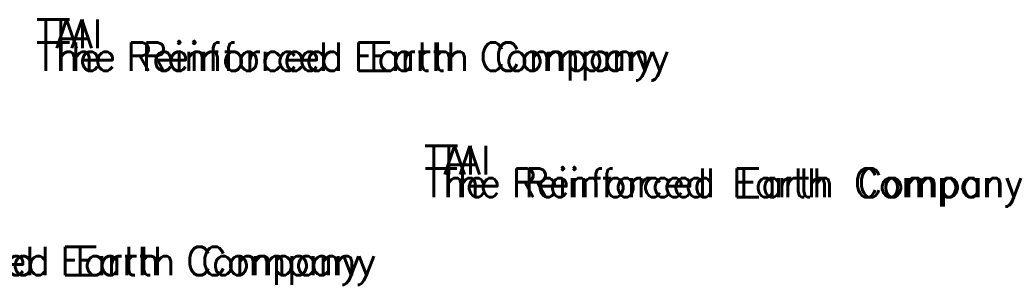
# Model space of a CAD drawing. Extents: x 0 to 1164, y 0 to 483.
# Tile 17 of 17: x 509 to 1164, y 306 to 483. Entities that reach past the tile are written whole.
import ezdxf

# ---------------------------------------------------------------- set-up
doc = ezdxf.new("R2010")
doc.units = 0
doc.header["$MEASUREMENT"] = 0
doc.layers.add('TRASH', color=1, linetype='CONTINUOUS')
doc.layers.add('TUBES', color=1, linetype='CONTINUOUS')
doc.styles.add('TXT_SHX', font='txt.shx')

msp = doc.modelspace()

# ---------------------------------------------------------------- texts
at = {"layer": 'TRASH', "color": 3, "linetype": 'CONTINUOUS', "style": 'TXT_SHX'}
for s, p in [('TAI', (529.78, 463.52)), ('TAI', (529.78, 463.52)), ('The Reinforced Earth Company', (529.86, 448.41)), ('The Reinforced Earth Company', (529.86, 448.41)), ('TAI', (788.01, 379.46)), ('TAI', (788.01, 379.46)), ('The Reinforced Earth Company', (788.09, 364.36)), ('The Reinforced Earth Company', (788.09, 364.36)), ('The Reinforced Earth Company', (334.52, 312.28)), ('The Reinforced Earth Company', (334.52, 312.28))]:
    msp.add_text(s, height=19, dxfattribs=at).set_placement(p)
at = {"layer": 'TUBES', "color": 3, "linetype": 'CONTINUOUS', "style": 'TXT_SHX'}
for s, p in [('TAI', (519.69, 463.52)), ('The Reinforced Earth Company', (519.77, 448.41)), ('TAI', (777.92, 379.46)), ('The Reinforced Earth Company', (778, 364.36)), ('The Reinforced Earth Company', (324.43, 312.28))]:
    msp.add_text(s, height=19, dxfattribs=at).set_placement(p)

doc.saveas('drawing.dxf')
